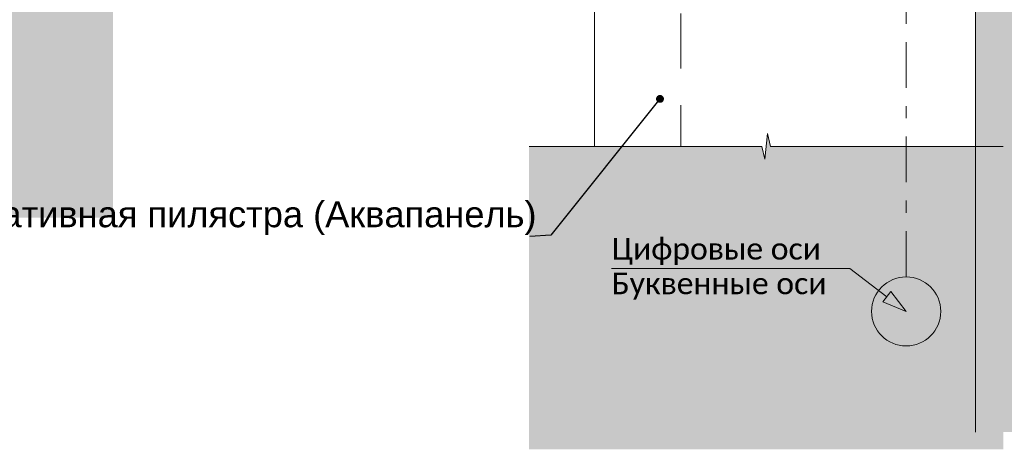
# Model space of a CAD drawing. Header units: millimetres. Extents: x 606744 to 1334424, y 366813 to 458563.
# Tile 5 of 21: x 1307099 to 1308808, y 438498 to 439243. Entities that reach past the tile are written whole.
import ezdxf
from ezdxf.enums import TextEntityAlignment as Align

# ---------------------------------------------------------------- set-up
doc = ezdxf.new("R2010")
doc.units = ezdxf.units.MM
doc.header["$MEASUREMENT"] = 0
doc.linetypes.add('Разомкнутая', pattern=[158.74999523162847, 95.24999856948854, -63.49999666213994])
doc.linetypes.add('Штрихштриховая', pattern=[164.041661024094, 79.37499761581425, -31.7499983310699, 21.1666667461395, -31.74999833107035])
doc.layers.add('- 2D четрежи', color=7, linetype='Continuous')
for name, color, linetype, lineweight in [('- 2D четрежи_Ном._пера__1', 7, 'Continuous', 15), ('1 Молдинги_Ном._пера__120', 7, 'Continuous', 5), ('Аннотация - Выносная Надпись.Фасад фрагмент_Ном._пера__1', 7, 'Continuous', 15)]:
    doc.layers.add(name, color=color, linetype=linetype, lineweight=lineweight)
doc.styles.add('СГЕНЕРИР_СТИЛЬ_1', font='arial.ttf')
doc.styles.add('СГЕНЕРИР_СТИЛЬ_2', font='calibri.ttf')
doc.dimstyles.new('СГЕНЕРИР_СТИЛЬ__7', dxfattribs={"dimtxt": 0.18, "dimasz": 27.36, "dimexe": 0.18, "dimexo": 0.0625, "dimgap": 0, "dimtad": 0, "dimtih": 1, "dimtoh": 1, "dimdec": 4, "dimzin": 0, "dimdsep": 46, "dimcen": 0.09, "dimadec": 0, "dimazin": 0, "dimtfac": 1, "dimtdec": 4, "dimtmove": 0, "dimatfit": 3, "dimldrblk": 'ARROWHEAD_11', "dimfxl": 1, "dimtolj": 1, "dimtzin": 0, "dimarcsym": 0})

# ---------------------------------------------------------------- blocks, each defined once
blk = doc.blocks.new('CI Tools Break Line Symbol[26]_7', base_point=(1308757.919833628, 438527.4177693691))
at = {"layer": '- 2D четрежи', "linetype": 'Continuous', "lineweight": 0, "true_color": 0xffffff}
blk.add_hatch(color=7, dxfattribs=at).paths.add_polyline_path([(1309177.542714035, 438527.4177693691), (1309177.542714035, 440145.5327983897), (1308757.919833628, 440145.5327983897), (1308757.919833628, 439343.9752838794), (1308780.419833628, 439338.9752838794), (1308735.419833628, 439333.9752838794), (1308757.919833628, 439328.9752838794), (1308757.919833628, 438527.4177693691)])
at = {"layer": '- 2D четрежи_Ном._пера__1', "color": 7, "linetype": 'Continuous', "lineweight": 15}
for p, q in [((1308757.919833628, 439343.9752838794), (1308757.919833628, 440145.5327983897)), ((1308780.419833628, 439338.9752838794), (1308735.419833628, 439333.9752838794)), ((1308757.919833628, 439343.9752838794), (1308780.419833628, 439338.9752838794)), ((1308735.419833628, 439333.9752838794), (1308757.919833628, 439328.9752838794)), ((1308757.919833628, 438527.4177693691), (1308757.919833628, 439328.9752838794))]:
    blk.add_line(p, q, dxfattribs=at)
blk = doc.blocks.new('CI Tools Break Line Symbol[27]_7', base_point=(1308806.236902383, 439023.4035715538))
at = {"layer": '- 2D четрежи', "linetype": 'Continuous', "lineweight": 0, "true_color": 0xffffff}
blk.add_hatch(color=7, dxfattribs=at).paths.add_polyline_path([(1308806.236902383, 439023.4035715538), (1308402.354790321, 439023.4035715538), (1308397.354790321, 439045.9035715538), (1308392.354790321, 439000.9035715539), (1308387.354790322, 439023.4035715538), (1307983.47267826, 439023.4035715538), (1307983.47267826, 438497.583292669), (1308806.236902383, 438497.583292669)])
at = {"layer": '- 2D четрежи_Ном._пера__1', "color": 7, "linetype": 'Continuous', "lineweight": 15}
for p, q in [((1308392.354790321, 439000.9035715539), (1308397.354790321, 439045.9035715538)), ((1308397.354790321, 439045.9035715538), (1308402.354790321, 439023.4035715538)), ((1308387.354790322, 439023.4035715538), (1307983.47267826, 439023.4035715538)), ((1308387.354790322, 439023.4035715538), (1308392.354790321, 439000.9035715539)), ((1308806.236902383, 439023.4035715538), (1308402.354790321, 439023.4035715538))]:
    blk.add_line(p, q, dxfattribs=at)
blk = doc.blocks.new('CI Tools Break Line Symbol[29]_7', base_point=(1306841.984525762, 438899.4383122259))
at = {"layer": '- 2D четрежи', "linetype": 'Continuous', "lineweight": 0, "true_color": 0xffffff}
blk.add_hatch(color=7, dxfattribs=at).paths.add_polyline_path([(1307261.60740617, 438899.4383122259), (1307261.60740617, 440517.5533412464), (1306841.984525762, 440517.5533412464), (1306841.984525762, 439715.9958267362), (1306864.484525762, 439710.9958267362), (1306819.484525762, 439705.9958267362), (1306841.984525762, 439700.9958267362), (1306841.984525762, 438899.4383122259)])
at = {"layer": '- 2D четрежи_Ном._пера__1', "color": 7, "linetype": 'Continuous', "lineweight": 15}
for p, q in [((1306841.984525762, 439715.9958267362), (1306841.984525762, 440517.5533412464)), ((1306864.484525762, 439710.9958267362), (1306819.484525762, 439705.9958267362)), ((1306841.984525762, 439715.9958267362), (1306864.484525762, 439710.9958267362)), ((1306819.484525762, 439705.9958267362), (1306841.984525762, 439700.9958267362)), ((1306841.984525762, 438899.4383122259), (1306841.984525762, 439700.9958267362))]:
    blk.add_line(p, q, dxfattribs=at)
blk = doc.blocks.new('Линия_8_7', base_point=(1308637.695263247, 438736.945418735))
at = {"layer": '- 2D четрежи_Ном._пера__1', "color": 7, "linetype": 'Штрихштриховая', "lineweight": 15}
blk.add_line((1308637.695263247, 438796.945418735), (1308637.695263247, 440507.6706735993), dxfattribs=at)
at = {"layer": '- 2D четрежи_Ном._пера__1', "color": 7, "linetype": 'Continuous', "lineweight": 15}
blk.add_circle((1308637.695263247, 438736.945418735), 60, dxfattribs=at)
blk = doc.blocks.new('Выноска_6_7', base_point=(1308637.695263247, 438736.945418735))
at = {"layer": '- 2D четрежи', "linetype": 'Continuous', "lineweight": 0, "true_color": 0x000000}
blk.add_hatch(color=18, dxfattribs=at).paths.add_polyline_path([(1308637.695263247, 438736.945418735), (1308611.113980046, 438771.3370651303), (1308597.479371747, 438753.4388122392)])
at = {"layer": '- 2D четрежи_Ном._пера__1', "color": 7, "linetype": 'Continuous', "lineweight": 15}
for p, q in [((1308126.555549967, 438811.3554044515), (1308508.997049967, 438811.3554044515)), ((1308540.016715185, 438811.3554044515), (1308508.997049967, 438811.3554044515)), ((1308604.296675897, 438762.3879386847), (1308540.016715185, 438811.3554044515)), ((1308597.479371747, 438753.4388122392), (1308611.113980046, 438771.3370651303)), ((1308637.695263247, 438736.945418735), (1308611.113980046, 438771.3370651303)), ((1308637.695263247, 438736.945418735), (1308597.479371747, 438753.4388122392))]:
    blk.add_line(p, q, dxfattribs=at)
at = {"layer": '- 2D четрежи_Ном._пера__1', "color": 7, "lineweight": 15, "style": 'СГЕНЕРИР_СТИЛЬ_2'}
blk.add_attdef('txt1', text='', height=37.5, dxfattribs=at).set_placement((1308126.555549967, 438815.6914930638), align=Align.BOTTOM_LEFT)
blk.add_attdef('txt2', text='', height=37.5, dxfattribs=at).set_placement((1308126.555549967, 438804.2655599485), align=Align.TOP_LEFT)
blk = doc.blocks.new('ARROWHEAD_11')
at = {"color": 0, "linetype": 'Continuous', "lineweight": 0}
blk.add_line((0, 0), (-1, 0), dxfattribs=at)
at = {"color": 0, "linetype": 'Continuous', "lineweight": 0, "const_width": 0.25, "flags": 128}
blk.add_lwpolyline([(-0.125, 0, 1), (0.125, 0, 1)], format="xyb", close=True, dxfattribs=at)

msp = doc.modelspace()

# ---------------------------------------------------------------- linework, layer by layer
at = {"layer": '- 2D четрежи_Ном._пера__1', "color": 7, "linetype": 'Continuous', "lineweight": 15, "flags": 128}
msp.add_lwpolyline([(1308096.925070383, 439023.4034616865), (1308096.925070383, 439571.3830219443)], dxfattribs=at)
at = {"layer": '1 Молдинги_Ном._пера__120', "color": 7, "linetype": 'Разомкнутая', "lineweight": 5}
msp.add_line((1308246.925056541, 439571.3831311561), (1308246.925056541, 439023.4035715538), dxfattribs=at)

# ---------------------------------------------------------------- block references
at = {"layer": '- 2D четрежи', "color": 7, "linetype": 'Continuous', "lineweight": 15}
for name, p in [('CI Tools Break Line Symbol[29]_7', (1306841.984525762, 438899.4383122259)), ('CI Tools Break Line Symbol[26]_7', (1308757.919833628, 438527.4177693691)), ('CI Tools Break Line Symbol[27]_7', (1308806.236902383, 439023.4035715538))]:
    msp.add_blockref(name, p, dxfattribs=at)
at = {"layer": '- 2D четрежи', "color": 7, "linetype": 'Штрихштриховая', "lineweight": 15}
msp.add_blockref('Линия_8_7', (1308637.695263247, 438736.945418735), dxfattribs=at)
at = {"layer": '- 2D четрежи', "color": 7, "linetype": 'Continuous', "lineweight": 15}
msp.add_blockref('Выноска_6_7', (1308637.695263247, 438736.945418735), dxfattribs=at).add_auto_attribs({'txt1': 'Цифровые оси', 'txt2': 'Буквенные оси'})

# ---------------------------------------------------------------- texts
at = {"layer": 'Аннотация - Выносная Надпись.Фасад фрагмент_Ном._пера__1', "color": 7, "linetype": 'Continuous', "lineweight": 15, "insert": (1307444.528749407, 438869.4699911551), "char_height": 44.99999999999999, "attachment_point": 8, "style": 'СГЕНЕРИР_СТИЛЬ_1'}
msp.add_mtext('\\A1;Декоративная пилястра (Аквапанель)', dxfattribs=at)

# ---------------------------------------------------------------- leaders
at = {"layer": 'Аннотация - Выносная Надпись.Фасад фрагмент_Ном._пера__1', "color": 7, "linetype": 'Continuous', "lineweight": 15, "annotation_type": 0, "has_hookline": 1, "text_width": 1101.425648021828}
for points, hookline_direction in [([(1306244.487449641, 439233.3165486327), (1305810.268072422, 438580.707956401), (1306397.149242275, 438578.2670484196)], 0), ([(1308210.50369542, 439105.7980820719), (1308021.174107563, 438869.4699911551), (1307984.57543771, 438867.0290872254)], 1)]:
    msp.add_leader(points, dimstyle='СГЕНЕРИР_СТИЛЬ__7', dxfattribs=dict(at, hookline_direction=hookline_direction))

doc.saveas('drawing.dxf')
